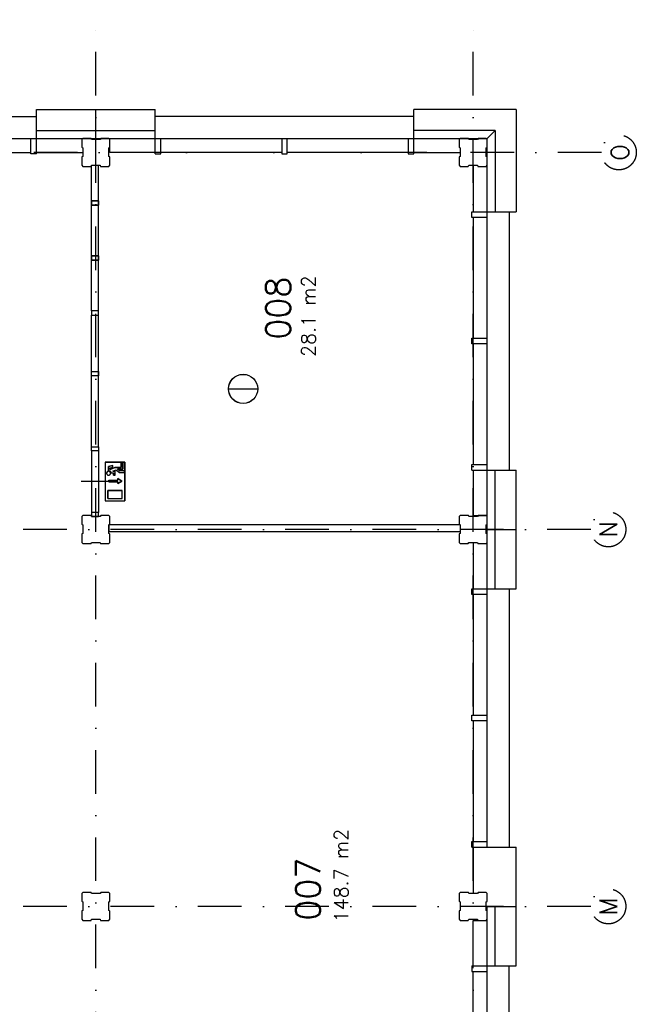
# Model space of a CAD drawing. Extents: x 36324 to 146208, y -50294 to 26426.
# Tile 39 of 39: x 125472 to 134299, y 12194 to 26298. Entities that reach past the tile are written whole.
import ezdxf
from ezdxf.enums import TextEntityAlignment as Align

# ---------------------------------------------------------------- set-up
doc = ezdxf.new("R2010")
doc.units = 0
doc.header["$LTSCALE"] = 100
doc.linetypes.add('B0302', pattern=[12.5, 6.25, -3.125, 0, -3.125])
for name, color, linetype in [('Bouwkundig', 253, 'CONTINUOUS'), ('Bouwkundig tekst', 252, 'CONTINUOUS'), ('Stramien', 252, 'B0302')]:
    doc.layers.add(name, color=color, linetype=linetype)
doc.styles.add('bouwk tekst', font='romans.shx')
doc.styles.get("Standard").update_dxf_attribs({"font": 'romans.shx'})

msp = doc.modelspace()

# ---------------------------------------------------------------- linework, layer by layer
at = {"layer": 'Bouwkundig', "linetype": 'Continuous'}
for p, q in [((125712.8, 25010.3), (127412.8, 25010.3)), ((125712.8, 24376.3), (125712.8, 25010.3)), ((126562.8, 24596.3), (126562.8, 25010.3)), ((127412.8, 24376.3), (127412.8, 25010.3)), ((132576.8, 25010.3), (131112.8, 25010.3)), ((131112.8, 24376.3), (131112.8, 25010.3)), ((132576.8, 25010.2), (132576.8, 23546.3)), ((122012.8, 24910.3), (125712.8, 24910.3)), ((131112.8, 24910.3), (127412.8, 24910.3)), ((125712.8, 24710.3), (127412.8, 24710.3)), ((132276.8, 24710.3), (131112.8, 24710.3)), ((132162.8, 24596.3), (132276.8, 24710.3)), ((132162.8, 24596.2), (132276.8, 24710.2)), ((132276.8, 24710.2), (132276.8, 23546.3)), ((110162.9, 24596.3), (132162.8, 24596.3)), ((125632.8, 24376.3), (125632.8, 24596.3)), ((126762.8, 24396.3), (126762.8, 24596.3)), ((127492.8, 24376.3), (127492.8, 24596.3)), ((129222.8, 24596.3), (129222.8, 24376.3)), ((129302.8, 24376.3), (129302.8, 24596.3)), ((131032.8, 24596.3), (131032.8, 24376.3)), ((132162.8, 14446.3), (132162.8, 24596.2)), ((123902.8, 24396.3), (125632.8, 24396.3)), ((125712.8, 24376.3), (125632.8, 24376.3)), ((125712.8, 24396.3), (126377.8, 24396.3)), ((127412.8, 24396.3), (126762.8, 24396.3)), ((127412.8, 24376.3), (127492.8, 24376.3)), ((129222.8, 24396.3), (127492.8, 24396.3)), ((129222.8, 24376.3), (129302.8, 24376.3)), ((131032.8, 24396.3), (129302.8, 24396.3)), ((131032.8, 24376.3), (131112.8, 24376.3)), ((131112.8, 24396.3), (131777.9, 24396.3)), ((131962.8, 24211.3), (131962.8, 23546.3)), ((131942.8, 23466.3), (131942.8, 23546.3)), ((131942.8, 23546.3), (132576.8, 23546.3)), ((132162.8, 23466.3), (131942.8, 23466.3)), ((131962.8, 23466.3), (131962.8, 21736.3)), ((132476.8, 23546.3), (132476.8, 19846.3)), ((131942.8, 21656.3), (131942.8, 21736.3)), ((131942.8, 21736.3), (132162.8, 21736.3)), ((132162.8, 21656.3), (131942.8, 21656.3)), ((131962.8, 21656.3), (131962.8, 19926.3)), ((128460.9, 21009.4), (128879.8, 21009.4)), ((126697.6, 19958.9), (126697.6, 19404)), ((126697.6, 19958.9), (126975, 19958.9)), ((126743.8, 19898.8), (126803.9, 19913.8)), ((126743.8, 19837.8), (126743.8, 19898.8)), ((126767, 19880.8), (126803.9, 19890)), ((126803.9, 19890), (126803.9, 19913.8)), ((126924.2, 19884.9), (126924.2, 19949.7)), ((126924.2, 19949.7), (126947.3, 19949.7)), ((126947.3, 19949.7), (126947.3, 19861.8)), ((126975, 19958.9), (126975, 19404)), ((131942.8, 19846.3), (131942.8, 19926.3)), ((131942.8, 19926.3), (132162.8, 19926.3)), ((126767, 19853.8), (126835.4, 19884.9)), ((126767, 19880.8), (126767, 19853.8)), ((126779.7, 19806.3), (126813.2, 19806.3)), ((126802.7, 19829.4), (126849.8, 19850.8)), ((126802.7, 19829.4), (126836.3, 19829.4)), ((126813.2, 19774), (126813.2, 19806.3)), ((126836.3, 19774), (126813.2, 19774)), ((126835.4, 19884.9), (126924.2, 19884.9)), ((126836.3, 19774), (126836.3, 19829.4)), ((126849.6, 19851), (126901.1, 19811)), ((126873.3, 19861.8), (126909, 19834.1)), ((126947.3, 19861.8), (126873.3, 19861.8)), ((126901.1, 19811), (126970.4, 19811)), ((126970.4, 19834.1), (126909, 19834.1)), ((126970.4, 19811), (126970.4, 19834.1)), ((131942.8, 19846.3), (132576.8, 19846.3)), ((131962.8, 19846.3), (131962.8, 19196.3)), ((132276.8, 18146.3), (132276.8, 19846.3)), ((132576.8, 18146.3), (132576.8, 19846.3)), ((126746.7, 19703.7), (126876.2, 19703.7)), ((126746.7, 19676), (126876.2, 19676)), ((126931.7, 19689.8), (126876.2, 19726.8)), ((126876.2, 19726.8), (126876.2, 19703.7)), ((126876.2, 19652.9), (126931.7, 19689.8)), ((126876.2, 19676), (126876.2, 19652.9)), ((126734.6, 19441), (126734.6, 19552)), ((126734.6, 19552), (126938, 19552)), ((126938, 19441), (126938, 19552)), ((126697.6, 19404), (126975, 19404)), ((126734.6, 19441), (126938, 19441)), ((131962.8, 19196.3), (132162.8, 19196.3)), ((126747.8, 19063.3), (126747.8, 18963.3)), ((131777.8, 19062.3), (131777.8, 18963.3)), ((132162.8, 18996.3), (132576.8, 18996.3)), ((131962.8, 18811.4), (131962.8, 18146.3)), ((131942.8, 18066.3), (131942.8, 18146.3)), ((131942.8, 18146.3), (132576.8, 18146.3)), ((132162.8, 18066.3), (131942.8, 18066.3)), ((131962.8, 18066.3), (131962.8, 16336.3)), ((132476.8, 18146.3), (132476.8, 14446.3)), ((131942.8, 16256.3), (131942.8, 16336.3)), ((131942.8, 16336.3), (132162.8, 16336.3)), ((132162.8, 16256.3), (131942.8, 16256.3)), ((131962.8, 16256.3), (131962.8, 14526.3)), ((131942.8, 14446.3), (131942.8, 14526.3)), ((131942.8, 14526.3), (132162.8, 14526.3)), ((131942.8, 14446.3), (132576.8, 14446.3)), ((131962.8, 14446.3), (131962.8, 13781.4)), ((132576.8, 12746.3), (132576.8, 14446.3)), ((132162.8, 7996.4), (132162.8, 13596.3)), ((132162.8, 13596.3), (132576.8, 13596.3)), ((132276.8, 12746.3), (132276.8, 13596.3)), ((131962.8, 12746.3), (131962.8, 13396.3)), ((131962.8, 13396.3), (132162.8, 13396.3)), ((131942.8, 12746.3), (131942.8, 12666.3)), ((131942.8, 12746.3), (132576.8, 12746.3)), ((132476.8, 9046.3), (132476.8, 12746.3)), ((131942.8, 12666.3), (132162.8, 12666.3)), ((131962.8, 10936.3), (131962.8, 12666.3))]:
    msp.add_line(p, q, dxfattribs=at)
for points in [[(126362.8, 24212.1), (126377.8, 24197.1), (126492.8, 24197.1), (126500.8, 24212.1), (126625.8, 24212.1), (126630.8, 24197.1), (126747.8, 24197.1), (126762.8, 24212.1), (126762.8, 24331.1), (126747.8, 24339.1), (126747.8, 24464.1), (126762.8, 24469.1), (126762.8, 24582.1), (126747.8, 24597.1), (126632.8, 24597.1), (126624.8, 24582.1), (126499.8, 24582.1), (126494.8, 24597.1), (126377.8, 24597.1), (126362.8, 24582.1), (126362.8, 24471.1), (126377.8, 24463.1), (126377.8, 24338.1), (126362.8, 24333.1), (126362.8, 24212.1)], [(131762.8, 24212.3), (131777.8, 24197.3), (131892.8, 24197.3), (131900.8, 24212.3), (132025.8, 24212.3), (132030.8, 24197.3), (132147.8, 24197.3), (132162.8, 24212.3), (132162.8, 24331.3), (132147.8, 24339.3), (132147.8, 24464.3), (132162.8, 24469.3), (132162.8, 24582.3), (132147.8, 24597.3), (132032.8, 24597.3), (132024.8, 24582.3), (131899.8, 24582.3), (131894.8, 24597.3), (131777.8, 24597.3), (131762.8, 24582.3), (131762.8, 24471.3), (131777.8, 24463.3), (131777.8, 24338.3), (131762.8, 24333.3), (131762.8, 24212.3)], [(126499.6, 22914.4), (126499.6, 24209)], [(126599.3, 22914.4), (126599.3, 24211.3)], [(126499.6, 22126.6), (126499.6, 22854.6)], [(126599.3, 22126.6), (126599.3, 22854.6)], [(126499.6, 20181.4), (126499.6, 22066.9)], [(126599.3, 20181.4), (126599.3, 22066.9)], [(126599.6, 20181.4), (126599.6, 19241.1)], [(126499.6, 20121.4), (126499.8, 19241.1)], [(126975, 19958.9), (126697.6, 19958.9), (126697.6, 19404), (126975, 19404), (126975, 19958.9)], [(126947.3, 19949.7), (126924.2, 19949.7), (126924.2, 19884.9), (126835.4, 19884.9), (126767, 19853.8), (126767, 19880.8), (126803.9, 19890), (126803.9, 19913.8), (126743.8, 19898.8), (126743.8, 19837.8), (126749.7, 19837.3), (126752.2, 19836.8), (126754.7, 19836.1), (126757.4, 19835.2), (126760.9, 19833.5), (126763.7, 19831.9), (126765.5, 19830.6), (126767.9, 19828.7), (126769.7, 19826.9), (126772.2, 19824.1), (126774.2, 19821.3), (126775.9, 19818.3), (126777.3, 19815.3), (126778.7, 19811.2), (126779.3, 19808.3), (126780, 19806.3), (126813.2, 19806.3), (126813.2, 19774), (126836.3, 19774), (126836.3, 19829.4), (126802.7, 19829.4), (126849.8, 19850.8), (126901.1, 19811), (126970.4, 19811), (126970.4, 19834.1), (126909, 19834.1), (126873.3, 19861.8), (126947.3, 19861.8), (126947.3, 19949.7)], [(126739.7, 19829.1), (126735.1, 19828), (126730, 19825.7), (126726.1, 19823), (126723.6, 19820.7), (126720.6, 19816.9), (126718.5, 19813), (126716.7, 19807.4), (126716.1, 19800), (126717.2, 19793.8), (126718.8, 19789.7), (126719.9, 19787.6), (126721.7, 19785), (126723.5, 19782.8), (126726.9, 19779.7), (126730.4, 19777.4), (126734.7, 19775.5), (126740.5, 19774.2), (126744.7, 19774), (126748.3, 19774.3), (126753.9, 19775.8), (126757.3, 19777.5), (126761.7, 19780.5), (126765.9, 19784.8), (126767.8, 19787.6), (126769.9, 19792.1), (126771.1, 19796.4), (126771.5, 19803.1), (126770.6, 19809.2), (126769, 19813.4), (126767.2, 19816.7), (126764.8, 19819.9), (126761.4, 19823.2), (126757.4, 19825.9), (126754.1, 19827.5), (126749.9, 19828.8), (126747.1, 19829.3), (126742.5, 19829.4), (126739.7, 19829.1)], [(126724.2, 19782.1), (126725.2, 19781.1), (126726.2, 19780.3), (126727.3, 19779.4), (126728.4, 19778.6), (126729.6, 19777.9), (126730.8, 19777.2), (126732, 19776.6), (126733.2, 19776.1), (126734.5, 19775.6), (126735.8, 19775.2), (126737.1, 19774.8), (126738.4, 19774.5), (126739.8, 19774.3), (126741.1, 19774.1), (126742.5, 19774), (126743.8, 19774), (126745.2, 19774), (126746.6, 19774.1), (126747.9, 19774.3), (126749.3, 19774.5), (126750.6, 19774.8), (126751.9, 19775.2), (126753.2, 19775.6), (126754.5, 19776.1), (126755.7, 19776.6), (126756.9, 19777.2), (126758.1, 19777.9), (126759.2, 19778.6), (126760.4, 19779.4), (126761.4, 19780.3), (126762.5, 19781.1), (126763.5, 19782.1), (126764.4, 19783.1), (126765.3, 19784.1), (126766.1, 19785.2), (126766.9, 19786.3), (126767.6, 19787.4), (126768.3, 19788.6), (126768.9, 19789.8), (126769.5, 19791.1), (126770, 19792.4), (126770.4, 19793.6), (126770.7, 19795), (126771, 19796.3), (126771.3, 19797.6), (126771.4, 19799), (126771.5, 19800.3), (126771.6, 19801.7), (126771.5, 19803.1), (126771.4, 19804.4), (126771.3, 19805.8), (126771, 19807.1), (126770.7, 19808.4), (126770.4, 19809.8), (126770, 19811.1), (126769.5, 19812.3), (126768.9, 19813.6), (126768.3, 19814.8), (126767.6, 19816), (126766.9, 19817.1), (126766.1, 19818.2), (126765.3, 19819.3), (126764.4, 19820.3), (126763.5, 19821.3), (126762.5, 19822.3), (126761.4, 19823.2), (126760.4, 19824), (126759.2, 19824.8), (126758.1, 19825.5), (126756.9, 19826.2), (126755.7, 19826.8), (126754.5, 19827.3), (126753.2, 19827.8), (126751.9, 19828.3), (126750.6, 19828.6), (126749.3, 19828.9), (126747.9, 19829.1), (126746.6, 19829.3), (126745.2, 19829.4), (126743.8, 19829.4), (126742.5, 19829.4), (126741.1, 19829.3), (126739.8, 19829.1), (126738.4, 19828.9), (126737.1, 19828.6), (126735.8, 19828.3), (126734.5, 19827.8), (126733.2, 19827.3), (126732, 19826.8), (126730.8, 19826.2), (126729.6, 19825.5), (126728.4, 19824.8), (126727.3, 19824), (126726.2, 19823.2), (126725.2, 19822.3), (126724.2, 19821.3), (126723.3, 19820.3), (126722.4, 19819.3), (126721.6, 19818.2), (126720.8, 19817.1), (126720, 19816), (126719.4, 19814.8), (126718.8, 19813.6), (126718.2, 19812.3), (126717.7, 19811), (126717.3, 19809.8), (126716.9, 19808.4), (126716.6, 19807.1), (126716.4, 19805.8), (126716.2, 19804.4), (126716.1, 19803.1), (126716.1, 19801.7), (126716.1, 19800.3), (126716.2, 19799), (126716.4, 19797.6), (126716.6, 19796.3), (126716.9, 19795), (126717.3, 19793.6), (126717.7, 19792.4), (126718.2, 19791.1), (126718.8, 19789.8), (126719.4, 19788.6), (126720, 19787.4), (126720.8, 19786.3), (126721.6, 19785.2), (126722.4, 19784.1), (126723.3, 19783.1), (126724.2, 19782.1)], [(126743.8, 19837.8), (126744.2, 19837.8), (126744.7, 19837.8), (126745.1, 19837.8), (126745.5, 19837.8), (126745.9, 19837.8), (126746.3, 19837.7), (126746.7, 19837.7), (126747.1, 19837.7), (126747.5, 19837.6), (126747.9, 19837.6), (126748.3, 19837.5), (126748.7, 19837.5), (126749.1, 19837.4), (126749.5, 19837.4), (126749.9, 19837.3), (126750.3, 19837.2), (126750.7, 19837.2), (126751.1, 19837.1), (126751.5, 19837), (126751.9, 19836.9), (126752.3, 19836.8), (126752.7, 19836.7), (126753.1, 19836.6), (126753.5, 19836.5), (126753.9, 19836.4), (126754.3, 19836.3), (126754.7, 19836.2), (126755, 19836), (126755.4, 19835.9), (126755.8, 19835.8), (126756.2, 19835.6), (126756.6, 19835.5), (126757, 19835.4), (126757.3, 19835.2), (126757.7, 19835), (126758.1, 19834.9), (126758.5, 19834.7), (126758.8, 19834.6), (126759.2, 19834.4), (126759.6, 19834.2), (126759.9, 19834), (126760.3, 19833.9), (126760.7, 19833.7), (126761, 19833.5), (126761.4, 19833.3), (126761.7, 19833.1), (126762.1, 19832.9), (126762.4, 19832.7), (126762.8, 19832.5), (126763.1, 19832.2), (126763.5, 19832), (126763.8, 19831.8), (126764.1, 19831.6), (126764.5, 19831.3), (126764.8, 19831.1), (126765.1, 19830.9), (126765.5, 19830.6), (126765.8, 19830.4), (126766.1, 19830.1), (126766.4, 19829.9), (126766.8, 19829.6), (126767.1, 19829.4), (126767.4, 19829.1), (126767.7, 19828.8), (126768, 19828.6), (126768.3, 19828.3), (126768.6, 19828), (126768.9, 19827.7), (126769.2, 19827.4), (126769.5, 19827.2), (126769.7, 19826.9), (126770, 19826.6), (126770.3, 19826.3), (126770.6, 19826), (126770.9, 19825.7), (126771.1, 19825.4), (126771.4, 19825.1), (126771.6, 19824.7), (126771.9, 19824.4), (126772.2, 19824.1), (126772.4, 19823.8), (126772.7, 19823.5), (126772.9, 19823.1), (126773.1, 19822.8), (126773.4, 19822.5), (126773.6, 19822.1), (126773.8, 19821.8), (126774.1, 19821.5), (126774.3, 19821.1), (126774.5, 19820.8), (126774.7, 19820.4), (126774.9, 19820.1), (126775.1, 19819.7), (126775.3, 19819.4), (126775.5, 19819), (126775.7, 19818.7), (126775.9, 19818.3), (126776.1, 19817.9), (126776.3, 19817.6), (126776.4, 19817.2), (126776.6, 19816.8), (126776.8, 19816.5), (126777, 19816.1), (126777.1, 19815.7), (126777.3, 19815.4), (126777.4, 19815), (126777.6, 19814.6), (126777.7, 19814.2), (126777.9, 19813.8), (126778, 19813.4), (126778.1, 19813.1), (126778.2, 19812.7), (126778.4, 19812.3), (126778.5, 19811.9), (126778.6, 19811.5), (126778.7, 19811.1), (126778.8, 19810.7), (126778.9, 19810.3), (126779, 19809.9), (126779.1, 19809.5), (126779.2, 19809.1), (126779.3, 19808.7), (126779.3, 19808.3), (126779.4, 19807.9), (126779.5, 19807.5), (126779.5, 19807.1), (126779.6, 19806.7), (126779.7, 19806.3)], [(126749.6, 19681.4), (126549.6, 19681.4), (126349.6, 19681.4)], [(126746.7, 19676), (126746.7, 19703.7), (126876.2, 19703.7), (126876.2, 19726.8), (126931.7, 19689.8), (126876.2, 19652.9), (126876.2, 19676), (126746.7, 19676)], [(126938, 19552), (126734.6, 19552), (126734.6, 19441), (126938, 19441), (126938, 19552)], [(126362.8, 18811.3), (126377.8, 18796.3), (126492.8, 18796.3), (126500.8, 18811.3), (126625.8, 18811.3), (126630.8, 18796.3), (126747.8, 18796.3), (126762.8, 18811.3), (126762.8, 18930.3), (126747.8, 18938.3), (126747.8, 19063.3), (126762.8, 19068.3), (126762.8, 19181.3), (126747.8, 19196.3), (126632.8, 19196.3), (126624.8, 19181.3), (126499.8, 19181.3), (126494.8, 19196.3), (126377.8, 19196.3), (126362.8, 19181.3), (126362.8, 19070.3), (126377.8, 19062.3), (126377.8, 18937.3), (126362.8, 18932.3), (126362.8, 18811.3)], [(131762.8, 18811.3), (131777.8, 18796.3), (131892.8, 18796.3), (131900.8, 18811.3), (132025.8, 18811.3), (132030.8, 18796.3), (132147.8, 18796.3), (132162.8, 18811.3), (132162.8, 18930.3), (132147.8, 18938.3), (132147.8, 19063.3), (132162.8, 19068.3), (132162.8, 19181.3), (132147.8, 19196.3), (132032.8, 19196.3), (132024.8, 19181.3), (131899.8, 19181.3), (131894.8, 19196.3), (131777.8, 19196.3), (131762.8, 19181.3), (131762.8, 19070.3), (131777.8, 19062.3), (131777.8, 18937.3), (131762.8, 18932.3), (131762.8, 18811.3)], [(131777.8, 19062.3), (126747.8, 19063.3)], [(131777.8, 18963.3), (126747.8, 18963.3)], [(126362.8, 13411.4), (126377.8, 13396.4), (126492.8, 13396.4), (126500.8, 13411.4), (126625.8, 13411.4), (126630.8, 13396.4), (126747.8, 13396.4), (126762.8, 13411.4), (126762.8, 13530.4), (126747.8, 13538.4), (126747.8, 13663.4), (126762.8, 13668.4), (126762.8, 13781.4), (126747.8, 13796.4), (126632.8, 13796.4), (126624.8, 13781.4), (126499.8, 13781.4), (126494.8, 13796.4), (126377.8, 13796.4), (126362.8, 13781.4), (126362.8, 13670.4), (126377.8, 13662.4), (126377.8, 13537.4), (126362.8, 13532.4), (126362.8, 13411.4)], [(131762.8, 13411.4), (131777.8, 13396.4), (131892.8, 13396.4), (131900.8, 13411.4), (132025.8, 13411.4), (132030.8, 13396.4), (132147.8, 13396.4), (132162.8, 13411.4), (132162.8, 13530.4), (132147.8, 13538.4), (132147.8, 13663.4), (132162.8, 13668.4), (132162.8, 13781.4), (132147.8, 13796.4), (132032.8, 13796.4), (132024.8, 13781.4), (131899.8, 13781.4), (131894.8, 13796.4), (131777.8, 13796.4), (131762.8, 13781.4), (131762.8, 13670.4), (131777.8, 13662.4), (131777.8, 13537.4), (131762.8, 13532.4), (131762.8, 13411.4)]]:
    msp.add_lwpolyline(points, dxfattribs=at)
for points in [[(126499.6, 23702.1), (126499.6, 23642.4), (126599.3, 23642.4), (126599.3, 23702.1)], [(126499.6, 23642.1), (126499.6, 23701.9), (126599.3, 23701.9), (126599.3, 23642.1)], [(126499.6, 22914.4), (126499.6, 22854.6), (126599.3, 22854.6), (126599.3, 22914.4)], [(126499.6, 22854.4), (126499.6, 22914.1), (126599.3, 22914.1), (126599.3, 22854.4)], [(126499.6, 22126.6), (126499.6, 22066.9), (126599.3, 22066.9), (126599.3, 22126.6)], [(126499.6, 21196.9), (126499.6, 21256.6), (126599.3, 21256.6), (126599.3, 21196.9)], [(126599.6, 20181.4), (126599.6, 20121.4), (126499.6, 20121.4), (126499.6, 20181.4)], [(126743.8, 19837.8), (126750.5, 19837.2), (126760.5, 19833.8), (126766, 19830.3), (126769.9, 19826.7), (126774.6, 19820.6), (126777.7, 19814.2), (126779.1, 19809.3), (126780, 19806.3), (126813.2, 19806.3), (126813.2, 19774), (126836.3, 19774), (126836.3, 19829.4), (126802.7, 19829.4), (126849.8, 19850.8), (126901.1, 19811), (126970.4, 19811), (126970.4, 19834.1), (126909, 19834.1), (126873.3, 19861.8), (126947.3, 19861.8), (126947.3, 19949.7), (126924.2, 19949.7), (126924.2, 19884.9), (126835.4, 19884.9), (126767, 19853.8), (126767, 19880.8), (126803.9, 19890), (126803.9, 19913.8), (126743.8, 19898.8)], [(126599.6, 19181.4), (126599.6, 19241.1), (126499.8, 19241.1), (126499.8, 19181.4)]]:
    msp.add_lwpolyline(points, close=True, dxfattribs=at)
for radius in [209.5, 208.2]:
    msp.add_circle((128670.3, 21009.4), radius, dxfattribs=at)
at = {"layer": 'Stramien'}
for p, q in [((126562.8, -49794.2), (126562.8, 26297.9)), ((131962.8, -49794.2), (131962.8, 26297.9)), ((133798.8, 24396.8), (91537.9, 24396.8)), ((133648.8, 18996.8), (91537.9, 18996.8)), ((133648.8, 13596.8), (91537.9, 13596.8))]:
    msp.add_line(p, q, dxfattribs=at)
for centre in [(134048.9, 24396.8), (133898.9, 18996.8), (133898.9, 13596.8)]:
    msp.add_circle(centre, 250, dxfattribs=at)

# ---------------------------------------------------------------- texts
at = {"layer": 'Bouwkundig tekst', "linetype": 'Continuous'}
for s, p in [('008', (129346.8, 21715.3)), ('007', (129774.3, 13392.2))]:
    msp.add_text(s, height=350, rotation=90, dxfattribs=at).set_placement(p)
at = {"layer": 'Bouwkundig tekst', "linetype": 'Continuous', "char_height": 200, "width": 1805, "attachment_point": 1, "rotation": 90, "style": 'bouwk tekst'}
for s, insert in [('28.1 m2', (129506.3, 21467.4)), ('148.7 m2', (129974.3, 13369.4))]:
    msp.add_mtext(s, dxfattribs=dict(at, insert=insert))
at = {"layer": 'Stramien', "style": 'bouwk tekst'}
for s, p in [('O', (134064.8, 24396.5)), ('N', (133898.8, 18996.4)), ('M', (133898.8, 13597))]:
    msp.add_text(s, height=250, rotation=90, dxfattribs=at).set_placement(p, align=Align.MIDDLE)

doc.saveas('drawing.dxf')
